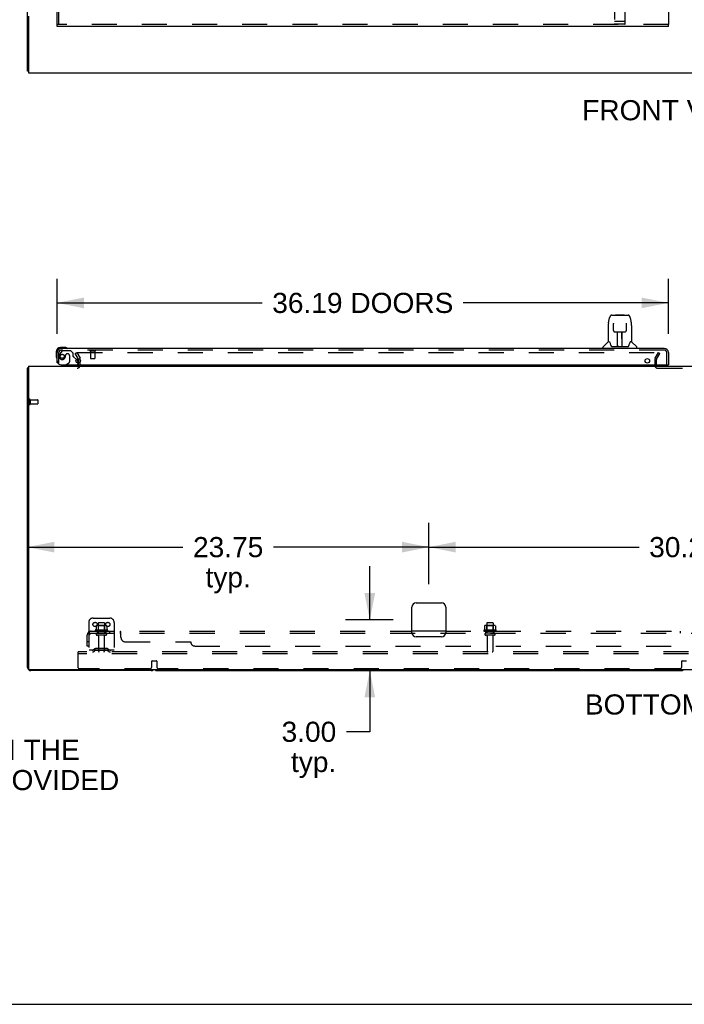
# Model space of a CAD drawing. Header units: inches. Extents: x 0 to 270, y 0 to 175.
# Tile 2 of 81: x 52 to 91, y 0 to 58. Entities that reach past the tile are written whole.
import ezdxf

# ---------------------------------------------------------------- set-up
doc = ezdxf.new("R2010")
doc.units = ezdxf.units.IN
doc.header["$LTSCALE"] = 14.84127
doc.header["$MEASUREMENT"] = 0
doc.linetypes.add('HIDDEN', pattern=[0.2, 0.1, -0.1])
doc.layers.get('0').update_dxf_attribs({"linetype": 'CONTINUOUS'})
for name, color, linetype in [('DEFAULT_2', 8, 'HIDDEN'), ('DIMENSIONS', 7, 'CONTINUOUS'), ('LEFTHAND_DOOR_ASSEMBLY', 7, 'CONTINUOUS'), ('SUBPANEL', 7, 'CONTINUOUS')]:
    doc.layers.add(name, color=color, linetype=linetype)
doc.styles.get("Standard").update_dxf_attribs({"font": 'arial.ttf'})
doc.dimstyles.new('DIMSTYLE_1', dxfattribs={"dimtxt": 1.190476, "dimasz": 1.587302, "dimexe": 0.09, "dimexo": 0.07, "dimgap": 0.0375, "dimtad": 0, "dimtih": 1, "dimtoh": 1, "dimzin": 4, "dimdsep": 46, "dimtxsty": 'Standard', "dimblk": '_FILLED', "dimblk1": '_FILLED', "dimblk2": '_FILLED', "dimcen": 0.09, "dimadec": 3, "dimazin": 1, "dimtfac": 1, "dimtdec": 3, "dimtofl": 0, "dimtmove": 0, "dimatfit": 3, "dimldrblk": '_FILLED', "dimfxl": 0, "dimtolj": 1, "dimtzin": 4, "dimarcsym": 0})

# ---------------------------------------------------------------- blocks, each defined once
blk = doc.blocks.new('_FILLED')
at = {"color": 0, "linetype": 'ByBlock'}
blk.add_solid([(0, 0), (-1, 0.2), (-1, -0.2)], dxfattribs=at)
blk = doc.blocks.new('*D6')
at = {"layer": 'DIMENSIONS', "color": 2, "linetype": 'Continuous'}
for p, q in [((54.141, 39.666), (54.141, 42.924)), ((90.328, 39.666), (90.328, 42.924)), ((54.141, 41.495), (66.284, 41.495)), ((90.328, 41.495), (78.185, 41.495))]:
    blk.add_line(p, q, dxfattribs=at)
at = {"layer": 'DIMENSIONS', "color": 2, "linetype": 'Continuous', "xscale": 1.5873015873, "yscale": 1.5873015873, "zscale": 1.5873015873, "rotation": 180}
blk.add_blockref('_FILLED', (54.141, 41.495), dxfattribs=at)
at = {"layer": 'DIMENSIONS', "color": 2, "linetype": 'Continuous', "xscale": 1.5873015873, "yscale": 1.5873015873, "zscale": 1.5873015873}
blk.add_blockref('_FILLED', (90.328, 41.495), dxfattribs=at)
at = {"layer": 'DIMENSIONS', "color": 2, "linetype": 'Continuous', "insert": (72.235, 42.09), "char_height": 1.19048, "width": 10.70986, "attachment_point": 2, "line_spacing_factor": 0.9}
blk.add_mtext('36.19 DOORS', dxfattribs=at)
blk = doc.blocks.new('*D23')
at = {"layer": 'DIMENSIONS', "color": 2, "linetype": 'Continuous'}
for p, q in [((72.649, 22.743), (72.649, 25.917)), ((74.03, 22.743), (71.221, 22.743)), ((71.646, 19.743), (74.078, 19.743)), ((72.649, 19.743), (72.649, 16.123)), ((72.649, 16.123), (71.261, 16.123))]:
    blk.add_line(p, q, dxfattribs=at)
at = {"layer": 'DIMENSIONS', "color": 2, "linetype": 'Continuous', "xscale": 1.5873015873, "yscale": 1.5873015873, "zscale": 1.5873015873}
for p, rotation in [((72.649, 22.743), 270), ((72.649, 19.743), 90)]:
    blk.add_blockref('_FILLED', p, dxfattribs=dict(at, rotation=rotation))
at = {"layer": 'DIMENSIONS', "color": 2, "linetype": 'Continuous', "insert": (70.665, 16.718), "char_height": 1.1905, "width": 3.23509, "attachment_point": 3, "line_spacing_factor": 0.9}
blk.add_mtext('3.00\\Ptyp.', dxfattribs=at)
blk = doc.blocks.new('*D24')
at = {"layer": 'DIMENSIONS', "color": 2, "linetype": 'Continuous'}
for p, q in [((76.141, 24.854), (76.141, 28.476)), ((106.391, 24.854), (106.391, 28.476)), ((76.141, 27.047), (88.591, 27.047)), ((106.391, 27.047), (93.941, 27.047))]:
    blk.add_line(p, q, dxfattribs=at)
at = {"layer": 'DIMENSIONS', "color": 2, "linetype": 'Continuous', "xscale": 1.5873015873, "yscale": 1.5873015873, "zscale": 1.5873015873, "rotation": 180}
blk.add_blockref('_FILLED', (76.141, 27.047), dxfattribs=at)
at = {"layer": 'DIMENSIONS', "color": 2, "linetype": 'Continuous', "xscale": 1.5873015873, "yscale": 1.5873015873, "zscale": 1.5873015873}
blk.add_blockref('_FILLED', (106.391, 27.047), dxfattribs=at)
at = {"layer": 'DIMENSIONS', "color": 2, "linetype": 'Continuous', "insert": (91.266, 27.643), "char_height": 1.1905, "width": 4.16003, "attachment_point": 2, "line_spacing_factor": 0.9}
blk.add_mtext('30.25', dxfattribs=at)
blk = doc.blocks.new('*D25')
at = {"layer": 'DIMENSIONS', "color": 2, "linetype": 'Continuous'}
for p, q in [((76.141, 24.854), (76.141, 28.476)), ((52.391, 27.047), (61.591, 27.047)), ((76.141, 27.047), (66.941, 27.047))]:
    blk.add_line(p, q, dxfattribs=at)
at = {"layer": 'DIMENSIONS', "color": 2, "linetype": 'Continuous', "xscale": 1.5873015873, "yscale": 1.5873015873, "zscale": 1.5873015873, "rotation": 180}
blk.add_blockref('_FILLED', (52.391, 27.047), dxfattribs=at)
at = {"layer": 'DIMENSIONS', "color": 2, "linetype": 'Continuous', "xscale": 1.5873015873, "yscale": 1.5873015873, "zscale": 1.5873015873}
blk.add_blockref('_FILLED', (76.141, 27.047), dxfattribs=at)
at = {"layer": 'DIMENSIONS', "color": 2, "linetype": 'Continuous', "insert": (64.266, 27.643), "char_height": 1.1905, "width": 4.16003, "attachment_point": 2, "line_spacing_factor": 0.9}
blk.add_mtext('23.75\\Ptyp.', dxfattribs=at)

msp = doc.modelspace()

# ---------------------------------------------------------------- linework, layer by layer
at = {"color": 3, "linetype": 'Continuous'}
for p, q in [((52.391, 55.207), (52.391, 122.999)), ((52.443, 58.46), (52.443, 55.103)), ((52.443, 55.103), (130.089, 55.103)), ((55.384, 38.205), (55.407, 38.164)), ((55.412, 37.941), (55.412, 38.147)), ((52.391, 19.932), (52.391, 37.639)), ((52.443, 37.743), (52.443, 19.855)), ((52.443, 37.743), (130.089, 37.743)), ((75.141, 21.993), (75.141, 23.493)), ((75.391, 23.743), (76.891, 23.743)), ((77.141, 23.493), (77.141, 21.993)), ((76.891, 21.743), (75.391, 21.743)), ((130.029, 19.795), (52.503, 19.795)), ((59.702, 19.743), (52.58, 19.743))]:
    msp.add_line(p, q, dxfattribs=at)
at = {"color": 7, "linetype": 'Continuous'}
for p, q in [((52.443, 55.207), (52.391, 55.207)), ((52.443, 37.639), (52.391, 37.639)), ((52.431, 37.671), (52.443, 37.662)), ((60.08, 19.743), (91.077, 19.743)), ((0, 0), (269.841, 0))]:
    msp.add_line(p, q, dxfattribs=at)
at = {"color": 3, "linetype": 'Continuous'}
for points in [[(52.408, 37.656), (52.405, 37.654), (52.403, 37.653), (52.4, 37.651), (52.398, 37.65), (52.396, 37.648), (52.394, 37.646), (52.393, 37.645), (52.392, 37.643), (52.391, 37.642), (52.391, 37.64), (52.391, 37.639)], [(52.431, 37.671), (52.43, 37.669), (52.428, 37.667), (52.425, 37.665), (52.423, 37.664), (52.42, 37.662), (52.417, 37.66), (52.414, 37.659), (52.408, 37.656)]]:
    msp.add_lwpolyline(points, dxfattribs=at)
for centre, radius, start, end in [((55.379, 38.147), 0.033, 0, 30), ((52.58, 37.554), 0.189, 136.4873, 141.71938), ((55.327, 37.828), 0.085, 270, 355.95105), ((75.391, 23.493), 0.25, 90, 180), ((76.891, 23.493), 0.25, 0, 90), ((75.391, 21.993), 0.25, 180, 270), ((76.891, 21.993), 0.25, 270, 360), ((52.58, 19.932), 0.189, 180, 270), ((52.503, 19.855), 0.06, 180, 270), ((59.702, 19.932), 0.189, 270, 313.51297)]:
    msp.add_arc(centre, radius, start, end, dxfattribs=at)
at = {"color": 7, "linetype": 'Continuous'}
for centre, start, end in [((60.08, 19.932), 226.5797, 270), ((91.077, 19.932), 270, 313.4203)]:
    msp.add_arc(centre, 0.189, start, end, dxfattribs=at)
at = {"layer": 'DEFAULT_2', "color": 8, "linetype": 'HIDDEN'}
for p, q in [((55.211, 38.503), (55.301, 38.555)), ((55.384, 38.205), (55.211, 38.503)), ((55.301, 38.555), (55.498, 38.216)), ((55.347, 38.555), (89.797, 38.555)), ((89.534, 38.216), (89.73, 38.555)), ((89.624, 38.164), (89.82, 38.503)), ((89.73, 38.555), (89.82, 38.503)), ((55.412, 37.828), (55.412, 37.941)), ((55.516, 37.828), (55.516, 38.147)), ((89.516, 38.147), (89.516, 37.793)), ((89.62, 37.795), (89.62, 38.147)), ((89.67, 37.639), (92.862, 37.639)), ((52.495, 35.781), (52.495, 35.497)), ((52.538, 35.781), (52.538, 35.497)), ((52.538, 35.763), (52.985, 35.763)), ((52.995, 35.753), (52.995, 35.525)), ((52.538, 35.515), (52.985, 35.515)), ((56.266, 22.847), (57.266, 22.847)), ((56.016, 22.597), (56.016, 20.847)), ((57.122, 22.142), (56.41, 22.142)), ((56.447, 22.387), (56.447, 22.168)), ((57.021, 22.408), (56.51, 22.408)), ((56.582, 22.388), (56.562, 22.408)), ((56.578, 22.542), (56.578, 21.947)), ((56.582, 22.092), (56.582, 22.388)), ((56.949, 22.388), (56.582, 22.388)), ((56.923, 22.572), (56.608, 22.572)), ((56.949, 22.388), (56.969, 22.408)), ((56.949, 22.092), (56.949, 22.388)), ((56.953, 22.542), (56.953, 21.947)), ((57.085, 22.387), (57.085, 22.168)), ((57.516, 22.597), (57.516, 20.847)), ((80.122, 22.142), (79.41, 22.142)), ((79.447, 22.387), (79.447, 22.168)), ((80.021, 22.408), (79.51, 22.408)), ((79.582, 22.388), (79.562, 22.408)), ((79.578, 22.542), (79.578, 21.947)), ((79.582, 22.092), (79.582, 22.388)), ((79.949, 22.388), (79.582, 22.388)), ((79.923, 22.572), (79.608, 22.572)), ((79.949, 22.388), (79.969, 22.408)), ((79.949, 22.092), (79.949, 22.388)), ((79.953, 22.542), (79.953, 21.947)), ((80.085, 22.387), (80.085, 22.168)), ((56.432, 22.072), (57.1, 22.072)), ((57.023, 21.947), (56.508, 21.947)), ((57.023, 21.837), (56.508, 21.837)), ((56.582, 22.092), (56.562, 22.072)), ((56.949, 22.092), (56.582, 22.092)), ((56.601, 21.774), (56.601, 20.877)), ((56.931, 21.774), (56.931, 20.877)), ((56.949, 22.092), (56.969, 22.072)), ((79.432, 22.072), (80.1, 22.072)), ((80.023, 21.947), (79.508, 21.947)), ((80.023, 21.837), (79.508, 21.837)), ((79.582, 22.092), (79.562, 22.072)), ((79.949, 22.092), (79.582, 22.092)), ((79.601, 21.774), (79.601, 20.877)), ((79.931, 21.774), (79.931, 20.877)), ((79.949, 22.092), (79.969, 22.072)), ((56.359, 21.019), (56.291, 20.97)), ((57.106, 21.041), (56.425, 21.041)), ((56.591, 21.041), (56.591, 20.937)), ((56.941, 21.041), (56.941, 20.937)), ((57.173, 21.019), (57.241, 20.97)), ((55.391, 20.743), (55.391, 20.847)), ((127.141, 20.847), (55.391, 20.847)), ((55.391, 19.909), (55.391, 20.743)), ((127.141, 20.743), (55.391, 20.743)), ((57.516, 20.951), (56.016, 20.951)), ((56.419, 20.935), (56.352, 20.886)), ((57.106, 20.937), (56.425, 20.937)), ((57.112, 20.935), (57.18, 20.886)), ((59.616, 19.847), (55.453, 19.847)), ((59.741, 19.972), (59.741, 20.297)), ((59.761, 20.317), (60.021, 20.317)), ((60.041, 20.297), (60.041, 19.972)), ((90.991, 19.847), (60.166, 19.847)), ((91.116, 19.972), (91.116, 20.297)), ((91.136, 20.317), (91.396, 20.317))]:
    msp.add_line(p, q, dxfattribs=at)
for points in [[(55.327, 38.538), (55.328, 38.54), (55.328, 38.542), (55.328, 38.544), (55.329, 38.545), (55.33, 38.547), (55.332, 38.549), (55.333, 38.55), (55.335, 38.552), (55.337, 38.553), (55.339, 38.554), (55.341, 38.554), (55.343, 38.555), (55.345, 38.555), (55.347, 38.555)], [(55.33, 38.53), (55.329, 38.532), (55.328, 38.534), (55.328, 38.536), (55.327, 38.538), (55.327, 38.538)], [(56.447, 22.168), (56.447, 22.167), (56.447, 22.166), (56.446, 22.165), (56.446, 22.164), (56.446, 22.163), (56.445, 22.163), (56.445, 22.162), (56.445, 22.162), (56.444, 22.162), (56.444, 22.161), (56.444, 22.161), (56.443, 22.161), (56.443, 22.16), (56.443, 22.16), (56.442, 22.16), (56.442, 22.16), (56.442, 22.16), (56.442, 22.16)], [(56.453, 22.396), (56.451, 22.395), (56.45, 22.394), (56.449, 22.393), (56.448, 22.391), (56.447, 22.39), (56.447, 22.388), (56.447, 22.387)], [(57.079, 22.396), (57.08, 22.395), (57.082, 22.394), (57.083, 22.393), (57.084, 22.391), (57.084, 22.39), (57.085, 22.388), (57.085, 22.387)], [(57.09, 22.16), (57.09, 22.16), (57.09, 22.16), (57.089, 22.16), (57.089, 22.16), (57.089, 22.16), (57.088, 22.161), (57.088, 22.161), (57.088, 22.161), (57.087, 22.162), (57.087, 22.162), (57.087, 22.162), (57.086, 22.163), (57.086, 22.163), (57.086, 22.164), (57.085, 22.165), (57.085, 22.166), (57.085, 22.167), (57.085, 22.168)], [(79.447, 22.168), (79.447, 22.167), (79.447, 22.166), (79.446, 22.165), (79.446, 22.164), (79.446, 22.163), (79.445, 22.163), (79.445, 22.162), (79.445, 22.162), (79.444, 22.162), (79.444, 22.161), (79.444, 22.161), (79.443, 22.161), (79.443, 22.16), (79.443, 22.16), (79.442, 22.16), (79.442, 22.16), (79.442, 22.16), (79.442, 22.16)], [(79.453, 22.396), (79.451, 22.395), (79.45, 22.394), (79.449, 22.393), (79.448, 22.391), (79.447, 22.39), (79.447, 22.388), (79.447, 22.387)], [(80.079, 22.396), (80.08, 22.395), (80.082, 22.394), (80.083, 22.393), (80.084, 22.391), (80.084, 22.39), (80.085, 22.388), (80.085, 22.387)], [(80.09, 22.16), (80.09, 22.16), (80.09, 22.16), (80.089, 22.16), (80.089, 22.16), (80.089, 22.16), (80.088, 22.161), (80.088, 22.161), (80.088, 22.161), (80.087, 22.162), (80.087, 22.162), (80.087, 22.162), (80.086, 22.163), (80.086, 22.163), (80.086, 22.164), (80.085, 22.165), (80.085, 22.166), (80.085, 22.167), (80.085, 22.168)]]:
    msp.add_lwpolyline(points, dxfattribs=at)
for centre in [(56.391, 22.472), (57.141, 22.472)]:
    msp.add_circle(centre, 0.128, dxfattribs=at)
for centre, radius, start, end in [((55.379, 38.147), 0.137, 0, 30), ((89.653, 38.147), 0.137, 150, 180), ((89.653, 38.147), 0.033, 150, 180), ((55.327, 37.828), 0.189, 270, 360), ((55.327, 37.828), 0.085, 355.95105, 360), ((89.67, 37.793), 0.154, 180, 270), ((89.67, 37.793), 0.05, 180, 270), ((52.516, 35.781), 0.0215, 0, 180), ((52.985, 35.753), 0.01, 0, 90), ((52.516, 35.497), 0.0215, 180, 360), ((52.985, 35.525), 0.01, 270, 360), ((56.266, 22.597), 0.25, 90, 180), ((57.266, 22.597), 0.25, 0, 90), ((56.432, 22.11), 0.0384, 124.44966, 270), ((56.766, 21.542), 0.698, 117.6814, 120.66313), ((56.51, 22.267), 0.141, 90, 113.95), ((56.608, 22.542), 0.03, 90, 180), ((56.923, 22.542), 0.03, 0, 90), ((57.021, 22.267), 0.141, 66.05, 90), ((56.766, 21.542), 0.698, 59.33687, 62.3186), ((57.1, 22.11), 0.0384, 270, 55.55034), ((79.432, 22.11), 0.0384, 124.44966, 270), ((79.766, 21.542), 0.698, 117.6814, 120.66313), ((79.51, 22.267), 0.141, 90, 113.95), ((79.608, 22.542), 0.03, 90, 180), ((79.923, 22.542), 0.03, 0, 90), ((80.021, 22.267), 0.141, 66.05, 90), ((79.766, 21.542), 0.698, 59.33687, 62.3186), ((80.1, 22.11), 0.0384, 270, 55.55034), ((56.508, 21.892), 0.055, 90, 270), ((56.538, 21.774), 0.0625, 0, 90), ((56.993, 21.774), 0.0625, 90, 180), ((57.023, 21.892), 0.055, 270, 90), ((79.508, 21.892), 0.055, 90, 270), ((79.538, 21.774), 0.0625, 0, 90), ((79.993, 21.774), 0.0625, 90, 180), ((80.023, 21.892), 0.055, 270, 90), ((56.23, 21.055), 0.104, 270, 305.75389), ((56.425, 20.927), 0.114, 90, 125.75389), ((57.106, 20.927), 0.114, 54.24611, 90), ((57.302, 21.055), 0.104, 234.24611, 270), ((56.23, 21.055), 0.208, 270, 305.75389), ((56.425, 20.927), 0.01, 90, 125.75389), ((56.631, 20.877), 0.03, 180, 270), ((56.901, 20.877), 0.03, 270, 360), ((57.106, 20.927), 0.01, 54.24611, 90), ((57.302, 21.055), 0.208, 234.24611, 270), ((79.631, 20.877), 0.03, 180, 270), ((79.901, 20.877), 0.03, 270, 360), ((55.453, 19.909), 0.0625, 180, 270), ((59.616, 19.972), 0.125, 270, 360), ((59.761, 20.297), 0.02, 90, 180), ((60.021, 20.297), 0.02, 0, 90), ((60.166, 19.972), 0.125, 180, 270), ((90.991, 19.972), 0.125, 270, 360), ((91.136, 20.297), 0.02, 90, 180)]:
    msp.add_arc(centre, radius, start, end, dxfattribs=at)
at = {"layer": 'LEFTHAND_DOOR_ASSEMBLY', "color": 8, "linetype": 'HIDDEN'}
for p, q in [((90.224, 120.249), (90.224, 57.957)), ((54.245, 57.957), (54.245, 62.508)), ((87.141, 59.74), (87.141, 58.015)), ((87.766, 58.015), (87.766, 59.74)), ((90.328, 57.957), (54.141, 57.957)), ((87.159, 58.144), (87.158, 58.144)), ((87.16, 58.144), (87.159, 58.144)), ((87.159, 58.144), (87.159, 58.144)), ((87.161, 58.144), (87.16, 58.144)), ((87.162, 58.144), (87.161, 58.144)), ((87.163, 58.144), (87.162, 58.144)), ((87.164, 58.144), (87.163, 58.144)), ((87.163, 58.144), (87.163, 58.144)), ((87.165, 58.143), (87.164, 58.144)), ((87.166, 58.143), (87.165, 58.143)), ((87.167, 58.143), (87.166, 58.143)), ((87.168, 58.143), (87.167, 58.143)), ((87.169, 58.143), (87.168, 58.143)), ((87.168, 58.143), (87.168, 58.143)), ((87.17, 58.143), (87.169, 58.143)), ((87.171, 58.143), (87.17, 58.143)), ((87.736, 58.143), (87.171, 58.143)), ((87.736, 57.985), (87.171, 57.985)), ((87.736, 58.143), (87.737, 58.143)), ((87.737, 58.143), (87.738, 58.143)), ((87.738, 58.143), (87.739, 58.143)), ((87.739, 58.143), (87.74, 58.143)), ((87.74, 58.143), (87.741, 58.143)), ((87.74, 58.143), (87.74, 58.143)), ((87.741, 58.143), (87.742, 58.144)), ((87.742, 58.144), (87.743, 58.144)), ((87.743, 58.144), (87.744, 58.144)), ((87.744, 58.144), (87.745, 58.144)), ((87.745, 58.144), (87.746, 58.144)), ((87.745, 58.144), (87.745, 58.144)), ((87.746, 58.144), (87.747, 58.144)), ((87.747, 58.144), (87.748, 58.144)), ((87.748, 58.144), (87.749, 58.144)), ((87.748, 58.144), (87.748, 58.144)), ((87.749, 58.144), (87.75, 58.144)), ((54.245, 37.947), (54.245, 38.554)), ((54.421, 38.642), (54.319, 38.498)), ((90.082, 38.697), (54.387, 38.697)), ((54.485, 38.676), (54.937, 38.676)), ((54.773, 38.484), (54.74, 38.484)), ((55.063, 38.55), (54.937, 38.676)), ((55.063, 38.55), (55.063, 38.371)), ((56.103, 38.654), (56.387, 38.654)), ((56.121, 38.654), (56.121, 38.207)), ((56.369, 38.654), (56.369, 38.207)), ((90.224, 37.822), (90.224, 38.554)), ((54.245, 37.947), (54.141, 37.947)), ((54.642, 38.386), (54.642, 38.397)), ((54.652, 37.822), (54.821, 37.92)), ((54.871, 38.386), (54.871, 38.006)), ((55.283, 38.15), (55.121, 38.312)), ((55.37, 37.941), (55.37, 37.9)), ((56.131, 38.197), (56.359, 38.197)), ((55.213, 37.743), (54.583, 37.743))]:
    msp.add_line(p, q, dxfattribs=at)
at = {"layer": 'LEFTHAND_DOOR_ASSEMBLY', "color": 3, "linetype": 'Continuous'}
for p, q in [((90.328, 120.249), (90.328, 57.957)), ((54.141, 57.957), (54.141, 62.353)), ((90.328, 57.853), (54.141, 57.853)), ((54.141, 37.947), (54.141, 38.554)), ((90.082, 38.801), (54.387, 38.801)), ((90.328, 38.554), (90.328, 37.822)), ((54.391, 37.822), (90.308, 37.822))]:
    msp.add_line(p, q, dxfattribs=at)
at = {"layer": 'LEFTHAND_DOOR_ASSEMBLY', "color": 7, "linetype": 'Continuous'}
for p, q in [((54.141, 57.853), (54.141, 57.957)), ((90.328, 57.853), (90.328, 57.957)), ((87.215, 40.789), (87.195, 40.769)), ((87.215, 40.789), (87.692, 40.789)), ((87.692, 40.789), (87.711, 40.769)), ((86.78, 40.31), (86.845, 40.615)), ((86.969, 40.769), (87.938, 40.769)), ((87.055, 40.769), (87.054, 40.769)), ((87.065, 40.295), (87.065, 40.292)), ((87.065, 40.292), (87.066, 40.289)), ((87.066, 40.289), (87.066, 40.285)), ((87.066, 40.285), (87.066, 40.277)), ((87.068, 40.146), (87.066, 40.277)), ((87.834, 39.863), (87.841, 40.276)), ((87.841, 40.284), (87.841, 40.289)), ((87.841, 40.276), (87.841, 40.284)), ((88.062, 40.615), (88.127, 40.31)), ((88.133, 40.279), (88.127, 40.31)), ((86.764, 40.167), (86.764, 39.195)), ((87.073, 39.863), (87.068, 40.146)), ((87.073, 39.863), (87.075, 39.85)), ((87.154, 39.785), (87.274, 39.785)), ((87.304, 38.939), (87.319, 39.786)), ((87.31, 39.786), (87.598, 39.786)), ((87.312, 39.37), (87.312, 39.786)), ((87.579, 38.919), (87.564, 39.786)), ((87.595, 38.919), (87.595, 39.786)), ((87.633, 39.785), (87.753, 39.785)), ((88.142, 40.166), (88.142, 39.195)), ((86.759, 39.189), (86.461, 38.891)), ((86.837, 39.195), (86.764, 39.195)), ((86.834, 39.195), (86.84, 39.184)), ((86.9, 39.03), (86.915, 38.983)), ((87.315, 39.561), (87.312, 39.561)), ((87.315, 39.549), (87.312, 39.549)), ((87.595, 39.561), (87.568, 39.561)), ((87.595, 39.549), (87.568, 39.549)), ((87.572, 39.321), (87.595, 39.321)), ((87.595, 39.317), (87.572, 39.317)), ((88.067, 39.184), (88.072, 39.193)), ((88.142, 39.195), (88.069, 39.195)), ((88.148, 39.189), (88.446, 38.891)), ((54.081, 38.598), (54.081, 38.342)), ((54.6, 38.861), (54.344, 38.861)), ((54.387, 38.801), (54.344, 38.801)), ((54.638, 38.858), (54.6, 38.861)), ((86.449, 38.801), (86.449, 38.863)), ((86.915, 38.983), (86.918, 38.974)), ((86.968, 38.919), (87.939, 38.919)), ((87.305, 38.991), (87.305, 38.965)), ((87.312, 38.919), (87.312, 38.923)), ((87.579, 38.965), (87.578, 38.991)), ((87.989, 38.973), (87.992, 38.983)), ((88.457, 38.801), (88.457, 38.863)), ((54.081, 38.342), (54.084, 38.304)), ((55.283, 38.15), (55.341, 38.093)), ((55.37, 38.022), (55.37, 37.941)), ((54.652, 37.822), (54.583, 37.782)), ((54.583, 37.743), (54.583, 37.782)), ((90.308, 37.822), (90.328, 37.822))]:
    msp.add_line(p, q, dxfattribs=at)
at = {"layer": 'LEFTHAND_DOOR_ASSEMBLY', "color": 8, "linetype": 'HIDDEN'}
for points in [[(87.158, 58.144), (87.157, 58.144), (87.157, 58.144), (87.156, 58.144), (87.156, 58.144), (87.156, 58.144), (87.155, 58.144), (87.155, 58.144), (87.155, 58.145), (87.154, 58.145), (87.154, 58.145), (87.154, 58.145), (87.153, 58.145), (87.153, 58.145), (87.152, 58.145), (87.152, 58.145), (87.152, 58.145), (87.152, 58.145), (87.151, 58.145), (87.151, 58.145), (87.151, 58.145), (87.15, 58.145), (87.15, 58.145), (87.15, 58.146), (87.149, 58.146), (87.149, 58.146), (87.149, 58.146), (87.148, 58.146), (87.148, 58.146), (87.148, 58.146), (87.148, 58.146), (87.147, 58.146), (87.147, 58.146), (87.147, 58.146), (87.147, 58.146), (87.146, 58.146), (87.146, 58.147), (87.146, 58.147), (87.146, 58.147), (87.145, 58.147), (87.145, 58.147), (87.145, 58.147), (87.145, 58.147), (87.145, 58.147), (87.144, 58.147), (87.144, 58.147), (87.144, 58.147), (87.144, 58.148), (87.144, 58.148), (87.143, 58.148), (87.143, 58.148), (87.143, 58.148), (87.143, 58.148), (87.143, 58.148), (87.143, 58.148), (87.143, 58.148), (87.142, 58.148), (87.142, 58.149), (87.142, 58.149), (87.142, 58.149), (87.142, 58.149), (87.142, 58.149), (87.142, 58.149), (87.142, 58.149), (87.142, 58.149), (87.141, 58.149), (87.141, 58.149), (87.141, 58.15), (87.141, 58.15), (87.141, 58.15), (87.141, 58.15), (87.141, 58.15), (87.141, 58.15), (87.141, 58.15), (87.141, 58.15), (87.141, 58.15), (87.141, 58.15), (87.141, 58.151), (87.141, 58.151), (87.141, 58.151)], [(87.75, 58.144), (87.75, 58.144), (87.751, 58.144), (87.751, 58.144), (87.751, 58.144), (87.752, 58.144), (87.752, 58.145), (87.753, 58.145), (87.753, 58.145), (87.753, 58.145), (87.754, 58.145), (87.754, 58.145), (87.754, 58.145), (87.755, 58.145), (87.755, 58.145), (87.755, 58.145), (87.756, 58.145), (87.756, 58.145), (87.756, 58.145), (87.756, 58.145), (87.757, 58.145), (87.757, 58.146), (87.757, 58.146), (87.758, 58.146), (87.758, 58.146), (87.758, 58.146), (87.759, 58.146), (87.759, 58.146), (87.759, 58.146), (87.759, 58.146), (87.76, 58.146), (87.76, 58.146), (87.76, 58.146), (87.76, 58.146), (87.761, 58.147), (87.761, 58.147), (87.761, 58.147), (87.761, 58.147), (87.761, 58.147), (87.762, 58.147), (87.762, 58.147), (87.762, 58.147), (87.762, 58.147), (87.763, 58.147), (87.763, 58.147), (87.763, 58.148), (87.763, 58.148), (87.763, 58.148), (87.763, 58.148), (87.764, 58.148), (87.764, 58.148), (87.764, 58.148), (87.764, 58.148), (87.764, 58.148), (87.764, 58.148), (87.764, 58.149), (87.765, 58.149), (87.765, 58.149), (87.765, 58.149), (87.765, 58.149), (87.765, 58.149), (87.765, 58.149), (87.765, 58.149), (87.765, 58.149), (87.765, 58.149), (87.765, 58.15), (87.766, 58.15), (87.766, 58.15), (87.766, 58.15), (87.766, 58.15), (87.766, 58.15), (87.766, 58.15), (87.766, 58.15), (87.766, 58.15), (87.766, 58.15), (87.766, 58.151), (87.766, 58.151), (87.766, 58.151)]]:
    msp.add_lwpolyline(points, dxfattribs=at)
at = {"layer": 'LEFTHAND_DOOR_ASSEMBLY', "color": 7, "linetype": 'Continuous'}
for points in [[(86.78, 40.31), (86.774, 40.279), (86.768, 40.239), (86.765, 40.199), (86.764, 40.167)], [(86.969, 40.769), (86.965, 40.769), (86.952, 40.768), (86.939, 40.764), (86.927, 40.759), (86.915, 40.753), (86.905, 40.745), (86.896, 40.736), (86.888, 40.726), (86.881, 40.715), (86.874, 40.704), (86.868, 40.692), (86.863, 40.678), (86.857, 40.663), (86.852, 40.646), (86.847, 40.628), (86.845, 40.615)], [(87.065, 40.298), (87.065, 40.298), (87.065, 40.298), (87.065, 40.298), (87.065, 40.298), (87.065, 40.297), (87.065, 40.296), (87.065, 40.295)], [(87.841, 40.289), (87.841, 40.292), (87.841, 40.294), (87.841, 40.295), (87.841, 40.296), (87.841, 40.297), (87.842, 40.298), (87.842, 40.298)], [(88.062, 40.615), (88.059, 40.628), (88.054, 40.647), (88.049, 40.663), (88.044, 40.678), (88.038, 40.692), (88.032, 40.705), (88.026, 40.716), (88.019, 40.726), (88.01, 40.736), (88.001, 40.745), (87.991, 40.753), (87.979, 40.76), (87.967, 40.765), (87.954, 40.768), (87.941, 40.769), (87.938, 40.769)], [(88.142, 40.166), (88.142, 40.2), (88.138, 40.24), (88.133, 40.279)], [(87.075, 39.85), (87.078, 39.837), (87.083, 39.826), (87.09, 39.815), (87.099, 39.806), (87.109, 39.798), (87.12, 39.792), (87.132, 39.788), (87.144, 39.786), (87.152, 39.785)], [(87.274, 39.785), (87.277, 39.785), (87.286, 39.785), (87.294, 39.786)], [(87.294, 39.786), (87.302, 39.786), (87.31, 39.786)], [(87.598, 39.786), (87.606, 39.786), (87.614, 39.786)], [(87.614, 39.786), (87.622, 39.785), (87.63, 39.785), (87.633, 39.785)], [(87.754, 39.785), (87.764, 39.786), (87.776, 39.788), (87.788, 39.793), (87.799, 39.799), (87.809, 39.807), (87.817, 39.816), (87.824, 39.827), (87.829, 39.839), (87.832, 39.851), (87.834, 39.863)], [(86.84, 39.184), (86.854, 39.156), (86.869, 39.12), (86.884, 39.078), (86.9, 39.03)], [(87.992, 38.983), (88.006, 39.029), (88.022, 39.076), (88.038, 39.119), (88.053, 39.155), (88.067, 39.184)], [(86.918, 38.974), (86.922, 38.961), (86.927, 38.951), (86.932, 38.942)], [(86.932, 38.942), (86.938, 38.935), (86.943, 38.929), (86.95, 38.924), (86.957, 38.921), (86.965, 38.919), (86.967, 38.919)], [(87.939, 38.919), (87.941, 38.919), (87.949, 38.921), (87.956, 38.924), (87.963, 38.929), (87.969, 38.935), (87.974, 38.942)], [(87.974, 38.942), (87.979, 38.95), (87.984, 38.961), (87.989, 38.973)]]:
    msp.add_lwpolyline(points, dxfattribs=at)
at = {"layer": 'LEFTHAND_DOOR_ASSEMBLY', "color": 8, "linetype": 'HIDDEN'}
msp.add_circle((54.445, 38.334), 0.12, dxfattribs=at)
at = {"layer": 'LEFTHAND_DOOR_ASSEMBLY', "color": 3, "linetype": 'Continuous'}
for centre in [(55.391, 38.072), (89.078, 38.072)]:
    msp.add_circle(centre, 0.133, dxfattribs=at)
at = {"layer": 'LEFTHAND_DOOR_ASSEMBLY', "color": 8, "linetype": 'HIDDEN'}
for centre, radius, start, end in [((87.171, 58.015), 0.03, 180, 270), ((87.736, 58.015), 0.03, 270, 360), ((54.387, 38.554), 0.142, 90, 180), ((54.635, 38.276), 0.386, 144.9, 163.15611), ((54.485, 38.597), 0.079, 90, 144.9), ((54.74, 38.386), 0.098, 90, 180), ((54.773, 38.386), 0.098, 0, 90), ((56.103, 38.675), 0.0215, 90, 270), ((56.387, 38.675), 0.0215, 270, 90), ((90.082, 38.554), 0.142, 0, 90), ((54.445, 38.334), 0.187, 163.15611, 342.15176), ((54.249, 38.397), 0.393, 342.07023, 358.34014), ((54.771, 38.006), 0.1, 300.09201, 360), ((55.102, 38.371), 0.039, 180, 248.39038), ((55.051, 38.242), 0.1, 45, 68.39038), ((55.213, 37.9), 0.157, 330.16967, 360), ((56.131, 38.207), 0.01, 180, 270), ((56.359, 38.207), 0.01, 270, 360)]:
    msp.add_arc(centre, radius, start, end, dxfattribs=at)
at = {"layer": 'LEFTHAND_DOOR_ASSEMBLY', "color": 7, "linetype": 'Continuous'}
for centre, radius, start, end in [((86.773, 39.175), 0.0197, 97.5, 135), ((88.134, 39.175), 0.0197, 45, 82.5), ((54.344, 38.598), 0.263, 90, 180), ((54.344, 38.598), 0.203, 90, 180), ((54.6, 38.611), 0.25, 59.11011, 90), ((54.721, 38.816), 0.015, 270, 353.62041), ((54.721, 38.813), 0.015, 6.37959, 59.11011), ((86.489, 38.863), 0.0394, 135, 180), ((87.324, 38.939), 0.0197, 179, 269.92316), ((87.559, 38.939), 0.0197, 270.07713, 1), ((88.418, 38.863), 0.0394, 0, 45), ((54.331, 38.342), 0.25, 180, 210.88989), ((54.129, 38.221), 0.015, 210.88989, 263.62041), ((54.126, 38.221), 0.015, 276.37959, 360), ((55.27, 38.022), 0.1, 0, 45), ((55.213, 37.9), 0.157, 270, 330.16967)]:
    msp.add_arc(centre, radius, start, end, dxfattribs=at)
at = {"layer": 'LEFTHAND_DOOR_ASSEMBLY', "color": 3, "linetype": 'Continuous'}
for centre, radius, start, end in [((54.387, 38.554), 0.246, 90, 180), ((90.082, 38.554), 0.246, 0, 90), ((54.391, 38.072), 0.25, 180, 270)]:
    msp.add_arc(centre, radius, start, end, dxfattribs=at)
at = {"layer": 'LEFTHAND_DOOR_ASSEMBLY', "color": 7, "linetype": 'Continuous'}
for centre, major_axis, start_param, end_param in [((87.304, 38.958), (0, 0.0394), -2.940151, -2.835726), ((87.579, 38.958), (0.0394, 0), -1.875951, -1.570796)]:
    msp.add_ellipse(centre, major_axis=major_axis, ratio=1, start_param=start_param, end_param=end_param, dxfattribs=at)
at = {"layer": 'SUBPANEL', "color": 8, "linetype": 'HIDDEN'}
for p, q in [((55.922, 21.197), (55.922, 21.835)), ((56.009, 22.018), (56.088, 21.921)), ((56.047, 21.947), (56.047, 22.072)), ((56.047, 22.072), (75.141, 22.072)), ((56.047, 21.947), (126.485, 21.947)), ((56.047, 21.197), (56.047, 21.835)), ((56.516, 22.072), (56.516, 21.947)), ((57.016, 22.072), (57.016, 21.947)), ((57.244, 22.072), (57.244, 21.947)), ((57.525, 22.072), (57.525, 21.947)), ((57.887, 21.947), (57.887, 22.072)), ((57.922, 21.697), (57.922, 22.018)), ((77.141, 22.072), (105.391, 22.072)), ((79.516, 21.947), (79.516, 22.072)), ((80.016, 21.947), (80.016, 22.072)), ((91.016, 22.072), (91.016, 21.947)), ((56.047, 21.447), (55.922, 21.447)), ((56.047, 21.197), (55.922, 21.197)), ((58.172, 21.447), (62.047, 21.447)), ((62.297, 21.197), (120.235, 21.197))]:
    msp.add_line(p, q, dxfattribs=at)
at = {"layer": 'SUBPANEL', "color": 3, "linetype": 'Continuous'}
msp.add_line((77.141, 22.072), (75.141, 22.072), dxfattribs=at)
at = {"layer": 'SUBPANEL', "color": 8, "linetype": 'HIDDEN'}
for points in [[(56.009, 22.018), (56.011, 22.02), (56.013, 22.023), (56.016, 22.026), (56.018, 22.03), (56.02, 22.033), (56.022, 22.037), (56.023, 22.041), (56.027, 22.049)], [(56.027, 22.049), (56.028, 22.053), (56.03, 22.056), (56.032, 22.059), (56.034, 22.062), (56.036, 22.065), (56.038, 22.068), (56.04, 22.069), (56.042, 22.071), (56.044, 22.071), (56.045, 22.072), (56.047, 22.072)], [(56.047, 22.007), (56.047, 22.007), (56.047, 22.007), (56.047, 22.006), (56.047, 22.006), (56.047, 22.006), (56.047, 22.005), (56.047, 22.004), (56.047, 22.004), (56.047, 22.003)], [(56.07, 21.943), (56.07, 21.943), (56.07, 21.943), (56.07, 21.943), (56.07, 21.944), (56.069, 21.944), (56.069, 21.944), (56.069, 21.945), (56.068, 21.946), (56.068, 21.946), (56.068, 21.947), (56.067, 21.947), (56.067, 21.948), (56.067, 21.949), (56.066, 21.949), (56.066, 21.95), (56.066, 21.951), (56.065, 21.951), (56.065, 21.952), (56.065, 21.953), (56.064, 21.953), (56.064, 21.954), (56.063, 21.955), (56.063, 21.956), (56.063, 21.957), (56.062, 21.957), (56.062, 21.958), (56.062, 21.959), (56.061, 21.96), (56.061, 21.961), (56.06, 21.962), (56.06, 21.962), (56.06, 21.963), (56.059, 21.964), (56.059, 21.965), (56.059, 21.966), (56.058, 21.967), (56.058, 21.968), (56.057, 21.969), (56.057, 21.97), (56.057, 21.971), (56.056, 21.972), (56.056, 21.973), (56.055, 21.974), (56.055, 21.975), (56.055, 21.976), (56.054, 21.977), (56.054, 21.979), (56.053, 21.98), (56.053, 21.981), (56.053, 21.982), (56.052, 21.983), (56.052, 21.984), (56.052, 21.986), (56.051, 21.987), (56.051, 21.988), (56.051, 21.989), (56.05, 21.99), (56.05, 21.991), (56.05, 21.992), (56.05, 21.993), (56.049, 21.994), (56.049, 21.995), (56.049, 21.996), (56.049, 21.997), (56.048, 21.998), (56.048, 21.999), (56.048, 22), (56.048, 22.001), (56.048, 22.002), (56.048, 22.003), (56.047, 22.004), (56.047, 22.004), (56.047, 22.005), (56.047, 22.006), (56.047, 22.006), (56.047, 22.006), (56.047, 22.007), (56.047, 22.007)], [(56.075, 21.929), (56.071, 21.932), (56.069, 21.934), (56.066, 21.936), (56.064, 21.938), (56.062, 21.94), (56.059, 21.942), (56.057, 21.943), (56.055, 21.945), (56.053, 21.946), (56.051, 21.946), (56.049, 21.947), (56.047, 21.947)], [(56.067, 21.947), (56.067, 21.946), (56.068, 21.946), (56.068, 21.945), (56.069, 21.945), (56.069, 21.944), (56.069, 21.944), (56.07, 21.944), (56.07, 21.943), (56.07, 21.943), (56.07, 21.943), (56.07, 21.943)], [(56.088, 21.921), (56.087, 21.921), (56.087, 21.921), (56.086, 21.921), (56.085, 21.921), (56.084, 21.922), (56.082, 21.922), (56.081, 21.923), (56.08, 21.924), (56.078, 21.926), (56.076, 21.927), (56.075, 21.929)], [(57.902, 22.059), (57.9, 22.062), (57.898, 22.065), (57.896, 22.068), (57.894, 22.069), (57.892, 22.071), (57.89, 22.071), (57.888, 22.072), (57.887, 22.072)], [(57.905, 22.053), (57.903, 22.056), (57.902, 22.059), (57.9, 22.062), (57.898, 22.065), (57.896, 22.068), (57.894, 22.069), (57.892, 22.071), (57.89, 22.071), (57.888, 22.072), (57.887, 22.072)], [(57.902, 21.932), (57.9, 21.936), (57.898, 21.938), (57.897, 21.94), (57.896, 21.942), (57.894, 21.943), (57.893, 21.945), (57.891, 21.946), (57.89, 21.946), (57.888, 21.947), (57.887, 21.947)], [(57.897, 21.94), (57.896, 21.942), (57.894, 21.943), (57.893, 21.945), (57.891, 21.946), (57.89, 21.946), (57.888, 21.947), (57.887, 21.947)], [(57.906, 21.927), (57.905, 21.929), (57.904, 21.931), (57.902, 21.932)], [(57.922, 21.921), (57.92, 21.921), (57.919, 21.921), (57.917, 21.921), (57.915, 21.921), (57.914, 21.922), (57.912, 21.922), (57.911, 21.923), (57.909, 21.924), (57.908, 21.926), (57.906, 21.927), (57.905, 21.929), (57.904, 21.931)], [(57.912, 22.037), (57.908, 22.045), (57.907, 22.049), (57.905, 22.053)], [(57.922, 21.921), (57.92, 21.921), (57.919, 21.921), (57.917, 21.921), (57.915, 21.921), (57.914, 21.922), (57.912, 21.922), (57.911, 21.923), (57.909, 21.924), (57.908, 21.926)], [(57.922, 22.018), (57.92, 22.02), (57.919, 22.023), (57.917, 22.026), (57.915, 22.03), (57.913, 22.033), (57.912, 22.037)], [(57.92, 22.02), (57.919, 22.023), (57.917, 22.026)]]:
    msp.add_lwpolyline(points, dxfattribs=at)
for centre, radius, start, end in [((56.159, 21.835), 0.237, 90, 180), ((56.159, 21.835), 0.112, 90, 180), ((58.172, 21.697), 0.25, 180, 270), ((62.297, 21.447), 0.25, 180, 270)]:
    msp.add_arc(centre, radius, start, end, dxfattribs=at)

# ---------------------------------------------------------------- texts
at = {"layer": 'DIMENSIONS', "color": 2, "linetype": 'Continuous', "attachment_point": 2, "line_spacing_factor": 0.9}
for s, insert, char_height, width in [('FRONT VIEW', (90.438, 53.491), 1.1905, 10.41777), ('BOTTOM VIEW', (91.292, 18.334), 1.19048, 11.79855), ('WASH SYSTEM 2" SQUARE DRAIN HOLES IN THE\\PBOTTOM WITH UL APPROVED HOLE SEALS PROVIDED', (35.783, 15.648), 1.19048, 43.99009)]:
    msp.add_mtext(s, dxfattribs=dict(at, insert=insert, char_height=char_height, width=width))

# ---------------------------------------------------------------- dimensions: what is measured, and where the dimension line sits
at = {"layer": 'DIMENSIONS', "color": 2, "linetype": 'Continuous'}
for base, p1, p2, angle, text, picture, middle in [((54.141, 41.495), (90.328, 39.596), (54.141, 39.596), 180, '<> DOORS', '*D6', (72.235, 41.495)), ((72.649, 22.743), (74.148, 19.743), (71.151, 22.743), 90, '<>\\Ptyp.', '*D23', (69.048, 15.23))]:
    dim = msp.add_linear_dim(base=base, p1=p1, p2=p2, angle=angle, text=text, dimstyle='DIMSTYLE_1', dxfattribs=at)
    dim.commit()
    dim.dimension.update_dxf_attribs({"geometry": picture, "text_midpoint": middle, "dimtype": 160})
dim = msp.add_linear_dim(base=(76.141, 27.047), p1=(52.391, 37.549), p2=(76.141, 24.784), text='<>\\Ptyp.', dimstyle='DIMSTYLE_1', dxfattribs=at)
dim.commit()
dim.dimension.update_dxf_attribs({"geometry": '*D25', "text_midpoint": (64.266, 26.154), "dimtype": 160})
dim = msp.add_linear_dim(base=(106.391, 27.047), p1=(76.141, 24.784), p2=(106.391, 24.784), dimstyle='DIMSTYLE_1', dxfattribs=at)
dim.commit()
dim.dimension.update_dxf_attribs({"geometry": '*D24', "text_midpoint": (91.268, 27.041), "dimtype": 160})

doc.saveas('drawing.dxf')
